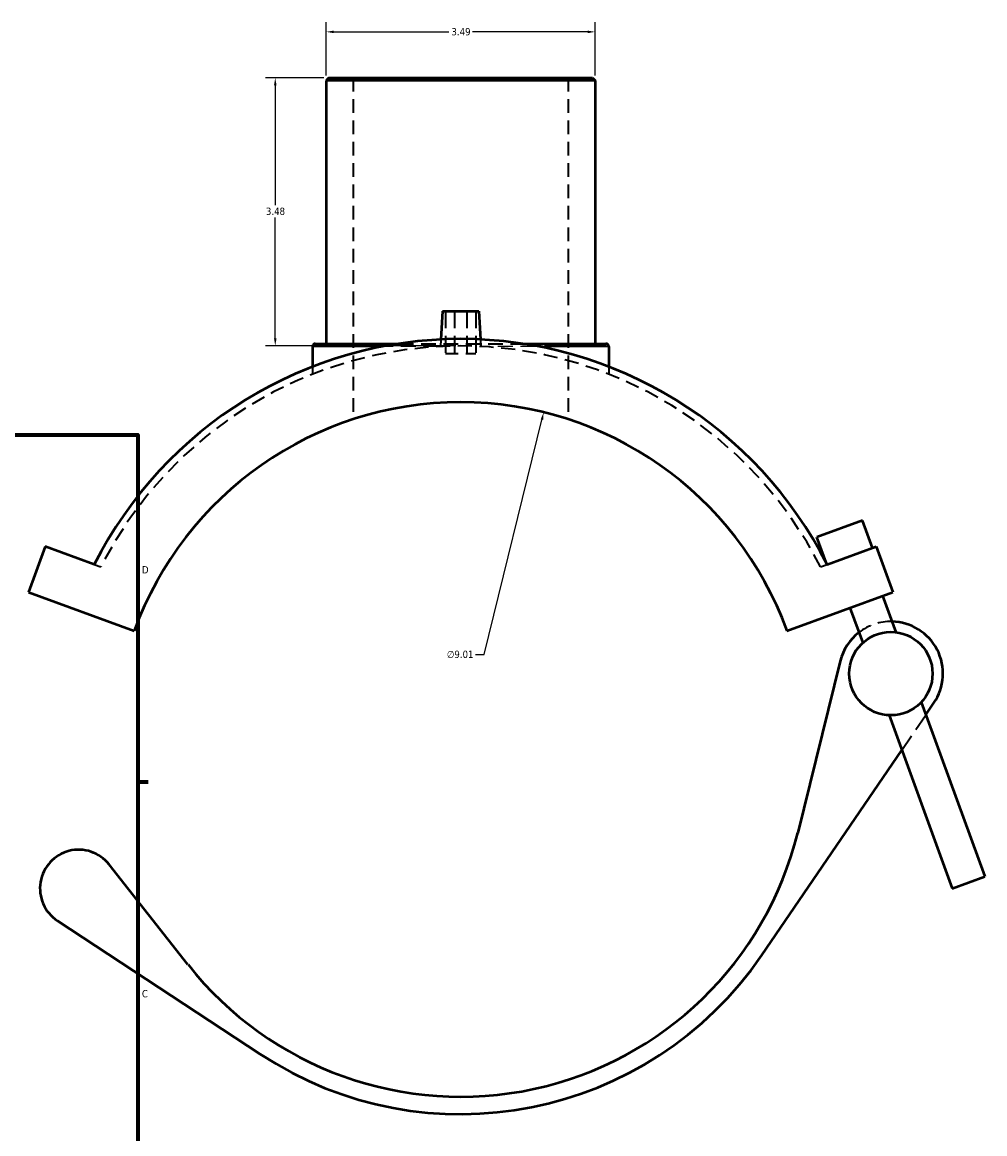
# Model space of a CAD drawing. Header units: inches. Extents: x -8.8 to 52.9, y 0.6 to 55.7.
# Tile 7 of 8: x 32 to 44.5, y 11.9 to 26.4. Entities that reach past the tile are written whole.
import ezdxf

# ---------------------------------------------------------------- set-up
doc = ezdxf.new("R2010")
doc.units = ezdxf.units.IN
doc.header["$MEASUREMENT"] = 0
doc.linetypes.add('DASHED', pattern=[0.2067, 0.1654, -0.0413])
for name, color, linetype, lineweight in [('Border (ANSI)', 7, 'Continuous', 70), ('Dimension (ANSI)', 7, 'Continuous', 25), ('Hidden (ANSI)', 7, 'DASHED', 35), ('Hidden Narrow (ANSI)', 7, 'DASHED', 25), ('Visible (ANSI)', 7, 'Continuous', 50), ('Visible Narrow (ANSI)', 7, 'Continuous', 35)]:
    doc.layers.add(name, color=color, linetype=linetype, lineweight=lineweight)
doc.styles.add('Note Text (ANSI)', font='tahoma.ttf')
doc.dimstyles.new('Default (ANSI)', dxfattribs={"dimtxt": 0.094488, "dimasz": 0.098425, "dimexe": 0.125, "dimexo": 0.0625, "dimgap": 0.031496, "dimtad": 0, "dimtih": 1, "dimtoh": 1, "dimrnd": 1e-08, "dimzin": 4, "dimdsep": 46, "dimtxsty": 'Note Text (ANSI)', "dimcen": 0.09, "dimdle": 0.393701, "dimclrd": 256, "dimclre": 256, "dimclrt": 5, "dimadec": 0, "dimazin": 1, "dimtfac": 1, "dimtofl": 0, "dimtmove": 0, "dimatfit": 3, "dimfxl": 1, "dimtolj": 1, "dimtzin": 4, "dimlwd": -1, "dimlwe": -1, "dimarcsym": 0})

# ---------------------------------------------------------------- blocks, each defined once
blk = doc.blocks.new('Borders Default Border')
at = {"layer": 'Border (ANSI)'}
blk.add_line((33.5, 16.5), (33.634, 16.5), dxfattribs=at)
at = {"layer": 'Border (ANSI)', "flags": 128}
blk.add_lwpolyline([(0.5, 1), (0.5, 21), (33.5, 21), (33.5, 1), (0.5, 1)], dxfattribs=at)
at = {"layer": 'Border (ANSI)', "color": 5, "true_color": 0x0000ff, "char_height": 0.0945, "attachment_point": 7, "style": 'Note Text (ANSI)'}
for s, insert in [('D', (33.553, 19.203)), ('C', (33.552, 13.701))]:
    blk.add_mtext(s, dxfattribs=dict(at, insert=insert))
blk = doc.blocks.new('*D6')
at = {"layer": 'Defpoints', "color": 0, "transparency": 16777216}
for p in [(35.282, 25.635), (35.977, 25.635), (37.688, 22.155)]:
    blk.add_point(p, dxfattribs=at)
at = {"layer": 'Dimension (ANSI)', "transparency": 16777216}
for p, q in [((35.914, 25.635), (35.157, 25.635)), ((35.282, 25.536), (35.282, 23.981)), ((35.282, 22.253), (35.282, 23.819)), ((37.625, 22.155), (35.157, 22.155))]:
    blk.add_line(p, q, dxfattribs=at)
for points in [[(35.266, 25.536), (35.299, 25.536), (35.282, 25.635)], [(35.266, 22.253), (35.299, 22.253), (35.282, 22.155)]]:
    blk.add_solid(points, dxfattribs=at)
at = {"layer": 'Dimension (ANSI)', "color": 5, "transparency": 16777216, "insert": (35.161, 23.949), "char_height": 0.0945, "attachment_point": 1, "style": 'Note Text (ANSI)'}
blk.add_mtext('\\A1;3.48', dxfattribs=at)
blk = doc.blocks.new('*D7')
at = {"layer": 'Defpoints', "color": 0, "transparency": 16777216}
for p in [(39.434, 26.23), (35.942, 25.6), (39.434, 25.6)]:
    blk.add_point(p, dxfattribs=at)
at = {"layer": 'Dimension (ANSI)', "transparency": 16777216}
for p, q in [((35.942, 25.662), (35.942, 26.355)), ((39.434, 25.662), (39.434, 26.355)), ((36.04, 26.23), (37.536, 26.23)), ((39.336, 26.23), (37.84, 26.23))]:
    blk.add_line(p, q, dxfattribs=at)
for points in [[(36.04, 26.246), (36.04, 26.213), (35.942, 26.23)], [(39.336, 26.246), (39.336, 26.213), (39.434, 26.23)]]:
    blk.add_solid(points, dxfattribs=at)
at = {"layer": 'Dimension (ANSI)', "color": 5, "transparency": 16777216, "insert": (37.568, 26.279), "char_height": 0.0945, "attachment_point": 1, "style": 'Note Text (ANSI)'}
blk.add_mtext('\\A1;3.49', dxfattribs=at)
blk = doc.blocks.new('*D9')
at = {"layer": 'Defpoints', "color": 0, "transparency": 16777216}
for p in [(38.765, 21.294), (36.61, 12.544)]:
    blk.add_point(p, dxfattribs=at)
at = {"layer": 'Dimension (ANSI)', "transparency": 16777216}
for p, q in [((37.991, 18.15), (38.742, 21.198)), ((37.879, 18.15), (37.991, 18.15))]:
    blk.add_line(p, q, dxfattribs=at)
blk.add_solid([(38.726, 21.202), (38.758, 21.194), (38.765, 21.294)], dxfattribs=at)
at = {"layer": 'Dimension (ANSI)', "color": 5, "transparency": 16777216, "insert": (37.509, 18.201), "char_height": 0.0945, "attachment_point": 1, "style": 'Note Text (ANSI)'}
blk.add_mtext('\\A1;∅9.01', dxfattribs=at)

msp = doc.modelspace()

# ---------------------------------------------------------------- linework, layer by layer
at = {"layer": 'Hidden (ANSI)', "ltscale": 1.072081}
for p, q in [((36.291, 25.6347), (36.291, 21.2027)), ((39.0847, 25.6347), (39.0847, 21.2027))]:
    msp.add_line(p, q, dxfattribs=at)
at = {"layer": 'Hidden (ANSI)', "ltscale": 1.333288}
for p, q in [((37.491, 22.6058), (37.491, 22.0546)), ((37.6091, 22.6058), (37.6091, 22.0546)), ((37.7666, 22.6058), (37.7666, 22.0546)), ((37.8847, 22.6058), (37.8847, 22.0546))]:
    msp.add_line(p, q, dxfattribs=at)
at = {"layer": 'Hidden (ANSI)', "ltscale": 0.17243}
for p, q in [((37.4324, 22.2387), (37.4277, 22.1482)), ((37.9433, 22.2387), (37.9481, 22.1482))]:
    msp.add_line(p, q, dxfattribs=at)
at = {"layer": 'Hidden (ANSI)', "ltscale": 1.146942}
msp.add_line((36.8846, 22.1839), (38.4911, 22.1839), dxfattribs=at)
at = {"layer": 'Hidden (ANSI)', "ltscale": 0.997297}
msp.add_line((37.491, 22.0546), (37.8847, 22.0546), dxfattribs=at)
at = {"layer": 'Hidden (ANSI)', "ltscale": 0.184168}
for p, q in [((35.7672, 21.8864), (35.7672, 21.7897)), ((39.6085, 21.8864), (39.6085, 21.7897))]:
    msp.add_line(p, q, dxfattribs=at)
at = {"layer": 'Hidden (ANSI)', "ltscale": 0.047506}
msp.add_line((42.4389, 19.3193), (42.4303, 19.3428), dxfattribs=at)
at = {"layer": 'Hidden (ANSI)', "ltscale": 0.172786}
for p, q in [((32.934, 19.3203), (33.0193, 19.2893)), ((42.3564, 19.2893), (42.4417, 19.3203))]:
    msp.add_line(p, q, dxfattribs=at)
at = {"layer": 'Hidden (ANSI)', "ltscale": 1.34189}
msp.add_line((43.4112, 16.9114), (43.7239, 17.3695), dxfattribs=at)
at = {"layer": 'Hidden (ANSI)', "ltscale": 1.093657}
msp.add_arc((37.6879, 16.9188), 5.2359, 26.91986, 153.08014, dxfattribs=at)
at = {"layer": 'Hidden (ANSI)', "ltscale": 1.111747}
msp.add_arc((43.2697, 17.903), 0.6759, 88.80469, 127.76528, dxfattribs=at)
at = {"layer": 'Hidden Narrow (ANSI)', "ltscale": 1.180343}
for p, q in [((37.4029, 22.1489), (36.7169, 22.1489)), ((38.6588, 22.1489), (37.9728, 22.1489))]:
    msp.add_line(p, q, dxfattribs=at)
at = {"layer": 'Visible (ANSI)'}
for p, q in [((35.9767, 25.6347), (35.9418, 25.5997)), ((39.4339, 25.5997), (35.9418, 25.5997)), ((35.9418, 25.5997), (35.9418, 22.1839)), ((35.9767, 25.6347), (39.399, 25.6347)), ((39.399, 25.6347), (39.4339, 25.5997)), ((39.4339, 25.5997), (39.4339, 22.1839)), ((37.4517, 22.6058), (37.4324, 22.2387)), ((37.4517, 22.6058), (37.9241, 22.6058)), ((37.9241, 22.6058), (37.9433, 22.2387)), ((35.7672, 22.1489), (35.7672, 21.8864)), ((35.8021, 22.1839), (36.8846, 22.1839)), ((38.4911, 22.1839), (39.5736, 22.1839)), ((39.6085, 22.1489), (39.6085, 21.8864)), ((42.9022, 19.8907), (42.3094, 19.675)), ((43.0316, 19.535), (42.9022, 19.8907)), ((42.4303, 19.3428), (42.3094, 19.675)), ((32.2975, 19.552), (32.0818, 18.9592)), ((32.934, 19.3203), (32.2975, 19.552)), ((42.4417, 19.3203), (43.0782, 19.552)), ((43.0782, 19.552), (43.294, 18.9592)), ((32.0818, 18.9592), (33.4537, 18.4599)), ((41.922, 18.4599), (43.294, 18.9592)), ((43.1627, 18.9114), (43.3344, 18.4398)), ((42.7393, 18.7573), (42.905, 18.3021)), ((42.6136, 18.0654), (42.0618, 15.836)), ((43.6643, 17.5333), (44.4881, 15.2701)), ((43.7239, 17.3695), (43.8279, 17.5219)), ((43.2469, 17.3628), (44.0646, 15.1159)), ((41.5955, 14.2514), (43.4112, 16.9114)), ((34.1501, 14.1282), (33.1254, 15.4272)), ((44.0646, 15.1159), (44.4881, 15.2701)), ((32.4556, 14.6971), (35.0882, 12.9658))]:
    msp.add_line(p, q, dxfattribs=at)
msp.add_circle((43.2697, 17.903), 0.5407, dxfattribs=at)
for centre, radius, start, end in [((37.6879, 16.9188), 5.326, 26.80221, 153.19779), ((35.8021, 22.1489), 0.0349, 90, 180), ((39.5736, 22.1489), 0.0349, 0, 90), ((37.6879, 16.9188), 4.5059, 20, 160), ((43.2697, 17.903), 0.6759, 325.68276, 88.80469), ((43.2697, 17.903), 0.6759, 127.76528, 166.09628), ((37.6879, 16.9188), 4.5059, 218.26633, 346.09628), ((32.7314, 15.1164), 0.5019, 38.26633, 236.66967), ((37.6879, 16.9188), 4.7312, 236.66967, 325.68276)]:
    msp.add_arc(centre, radius, start, end, dxfattribs=at)
at = {"layer": 'Visible Narrow (ANSI)'}
for p, q in [((36.6, 22.1489), (35.7697, 22.1489)), ((39.606, 22.1489), (38.7758, 22.1489))]:
    msp.add_line(p, q, dxfattribs=at)

# ---------------------------------------------------------------- block references
msp.add_blockref('Borders Default Border', (0, 0))

# ---------------------------------------------------------------- dimensions: what is measured, and where the dimension line sits
at = {"layer": 'Dimension (ANSI)'}
for base, p1, p2, angle, override, picture, middle in [((39.4339, 26.2297), (35.9418, 25.5997), (39.4339, 25.5997), 180, {"dimgap": 0.031496, "dimtih": 0, "dimtoh": 0, "dimdec": 2, "dimtol": 0, "dimlim": 0, "dimtp": 0, "dimtm": 0, "dimtdec": 2, "dimatfit": 1}, '*D7', (37.6879, 26.2297)), ((35.2821, 25.6347), (37.6879, 22.1547), (35.9767, 25.6347), 90, {"dimgap": 0.031496, "dimdec": 2, "dimtol": 0, "dimlim": 0, "dimtp": 0, "dimtm": 0, "dimtdec": 2, "dimatfit": 1}, '*D6', (35.2821, 23.8997))]:
    dim = msp.add_linear_dim(base=base, p1=p1, p2=p2, angle=angle, dimstyle='Default (ANSI)', override=override, dxfattribs=at)
    dim.commit()
    dim.dimension.update_dxf_attribs({"geometry": picture, "text_midpoint": middle, "dimtype": 160})
dim = msp.add_diameter_dim_2p(p1=(36.6104, 12.5436), p2=(38.7653, 21.294), dimstyle='Default (ANSI)', override={"dimgap": 0.031496, "dimdec": 2, "dimlfac": 1, "dimtol": 0, "dimlim": 0, "dimtp": 0, "dimtm": 0, "dimtdec": 2}, dxfattribs=at)
dim.commit()
dim.dimension.update_dxf_attribs({"geometry": '*D9', "text_midpoint": (37.6782, 18.1497), "dimtype": 163})

doc.saveas('drawing.dxf')
